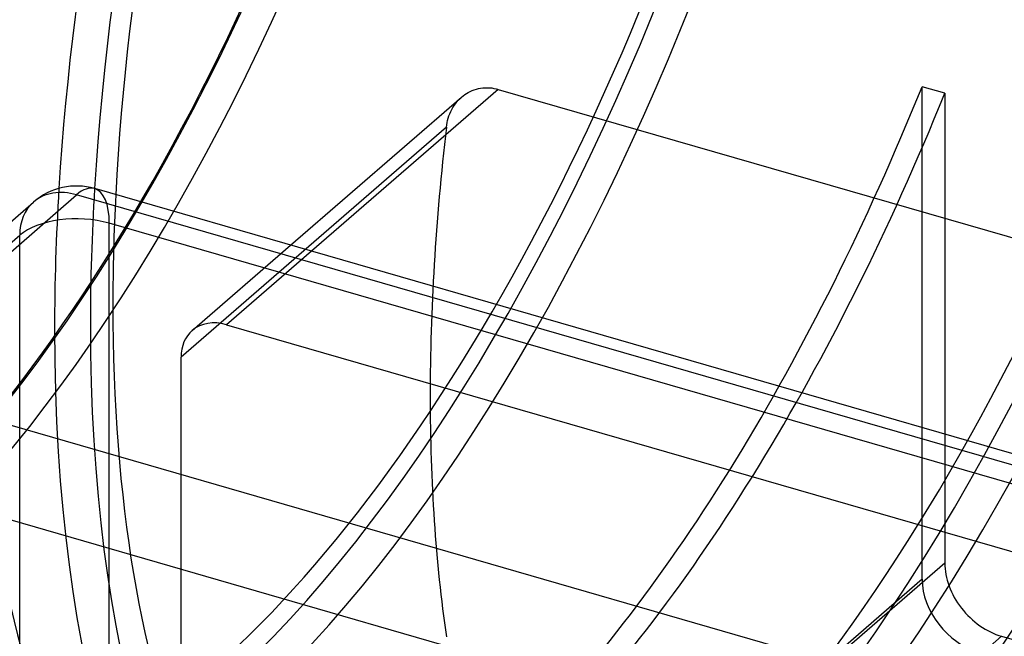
# Model space of a CAD drawing. Header units: millimetres. Extents: x -180 to 180, y -161 to 145.
# Tile 5 of 12: x -119 to -44, y -53 to -6. Entities that reach past the tile are written whole.
import ezdxf

# ---------------------------------------------------------------- set-up
doc = ezdxf.new("R2010")
doc.units = ezdxf.units.MM
doc.layers.add('HIDDEN', color=7, linetype='Continuous')
doc.layers.add('THICK', color=7, linetype='Continuous')

msp = doc.modelspace()

# ---------------------------------------------------------------- linework, layer by layer
at = {"layer": 'HIDDEN'}
for p, q in [((-48.268, -11.175), (-50, -10.675)), ((-50, -48.209), (-50, -10.675)), ((-48.268, -11.175), (-48.268, -46.977)), ((-85.673, -12.111), (-85.573, -11.97)), ((-85.573, -11.97), (-85.467, -11.835)), ((-85.467, -11.835), (-85.356, -11.708)), ((-85.356, -11.708), (-85.239, -11.589)), ((-85.239, -11.589), (-85.118, -11.478)), ((-86.066, -12.898), (-86.002, -12.731)), ((-86.002, -12.731), (-85.931, -12.569)), ((-85.931, -12.569), (-85.852, -12.411)), ((-85.852, -12.411), (-85.766, -12.258)), ((-85.766, -12.258), (-85.673, -12.111)), ((-86.241, -13.587), (-86.209, -13.413)), ((-86.209, -13.413), (-86.169, -13.239)), ((-86.169, -13.239), (-86.122, -13.067)), ((-86.122, -13.067), (-86.066, -12.898)), ((-86.265, -13.762), (-106.487, -31.275)), ((-86.265, -13.762), (-86.241, -13.587)), ((-29.086, -45.004), (-111.964, -21.079)), ((-111.964, -84.342), (-111.964, -21.079)), ((-135.269, -36.261), (-118.794, -21.994)), ((-118.794, -85.257), (-118.794, -21.994)), ((-105.641, -29.251), (-98.138, -22.753)), ((-96.555, -23.209), (-103.023, -28.81)), ((-103.023, -28.81), (-38.027, -47.573)), ((-106.487, -70.116), (-106.487, -31.275)), ((-48.268, -46.977), (-78.367, -73.042)), ((-50, -48.209), (-80.099, -74.274)), ((-43.938, -52.557), (-59.938, -66.413)), ((-43.938, -52.557), (113.938, -98.132))]:
    msp.add_line(p, q, dxfattribs=at)
for centre, major_axis, ratio, start_param, end_param in [((-104.616, 30.2), (28.089, 97.302), 0.433013, -0.982794, 2.158799), ((-70.616, 20.385), (29.538, 102.322), 0.433013, -0.982794, 2.158799), ((-104.616, 30.2), (27.458, 95.116), 0.433013, 0, 2.158799), ((-70.616, 20.385), (28.588, 99.031), 0.433013, 0, 2.158799), ((-130.77, 37.75), (-26.903, -93.195), 0.433013, 0, 2.158799), ((-130.77, 37.75), (26.958, 93.387), 0.433013, -2.55359, -0.982794), ((-129.211, 37.3), (-27.458, -95.116), 0.433013, 0.588003, 2.158799), ((-103.057, 29.75), (-28.588, -99.031), 0.433013, 0.588003, 2.158799), ((-104.616, 30.2), (28.089, 97.302), 0.433013, -2.55359, -0.982794), ((-104.616, 30.2), (27.458, 95.116), 0.433013, -3.141592, -0.982794), ((-68.884, 19.885), (30.092, 104.243), 0.433013, -2.55359, -0.982794), ((-70.616, 20.385), (29.538, 102.322), 0.433013, -2.55359, -0.982794), ((-70.616, 20.385), (28.588, 99.031), 0.433013, -3.141592, -0.982794), ((-61.886, 17.865), (30.092, 104.243), 0.433013, -2.55359, -0.982794), ((-60.154, 17.365), (-29.538, -102.322), 0.433013, 0.588003, 2.158799), ((-60.154, 17.365), (-28.588, -99.031), 0.433013, 0, 2.158799), ((-85, 24.537), (28.588, 99.031), 0.433013, -2.469472, -1.807031), ((-83.268, 24.037), (-28.588, -99.031), 0.433013, 0.672121, 1.334562), ((-104.616, 30.2), (28.089, 97.302), 0.433013, 2.158799, 3.729595), ((-35.962, 10.381), (28.588, 99.031), 0.433013, 1.939485, 2.158799), ((-61.886, 17.865), (30.092, 104.243), 0.433013, 2.047869, 2.158799), ((-60.154, 17.365), (-29.538, -102.322), 0.433013, -1.091866, -0.982794), ((-114.464, -23.244), (-1.387, -4.804), 0.433013, 2.158799, 3.141599), ((-114.464, -23.244), (-3.273, 3.78), 0.75, 0.000079, 0.713724), ((-60.154, 17.365), (-28.588, -99.031), 0.433013, -1.074533, -0.982794), ((-114.464, -23.244), (-5, 0), 0.5, -2.094395, -0.523599), ((-70.616, 20.385), (28.588, 99.031), 0.433013, 2.158799, 3.141593), ((-70.616, 20.385), (29.538, 102.322), 0.433013, 2.158799, 3.729595), ((-68.884, 19.885), (30.092, 104.243), 0.433013, 2.158799, 3.141593), ((-60.154, 17.365), (-28.588, -99.031), 0.433013, -0.982794, 0), ((-103.023, -32.275), (2.619, -3.024), 0.75, 2.284521, 3.141672), ((-61.886, 17.865), (30.092, 104.243), 0.433013, 2.158799, 3.729595), ((-60.154, 17.365), (-29.538, -102.322), 0.433013, -0.982794, 0.588003), ((-103.023, -32.275), (2.619, -3.024), 0.75, -3.141514, -2.427868), ((-35.962, 10.381), (28.588, 99.031), 0.433013, 2.158799, 2.378113), ((-43.938, -48.227), (-3.273, 3.78), 0.75, 0.713724, 2.284521), ((-45.67, -49.459), (3.273, -3.78), 0.75, -2.427868, -0.857072)]:
    msp.add_ellipse(centre, major_axis=major_axis, ratio=ratio, start_param=start_param, end_param=end_param, dxfattribs=at)
at = {"layer": 'THICK'}
for p, q in [((-82.313, -10.875), (-96.555, -23.209)), ((-84.865, -11.279), (-84.732, -11.191)), ((-84.732, -11.191), (-84.592, -11.109)), ((-84.592, -11.109), (-84.447, -11.034)), ((-84.447, -11.034), (-84.296, -10.967)), ((-84.296, -10.967), (-84.141, -10.909)), ((-84.141, -10.909), (-83.981, -10.859)), ((-83.981, -10.859), (-83.818, -10.818)), ((-83.818, -10.818), (-83.653, -10.787)), ((-83.653, -10.787), (-83.485, -10.765)), ((-83.485, -10.765), (-83.316, -10.753)), ((-83.316, -10.753), (-83.146, -10.75)), ((-83.146, -10.75), (-82.977, -10.757)), ((-82.977, -10.757), (-82.808, -10.773)), ((-82.808, -10.773), (-82.64, -10.799)), ((-82.64, -10.799), (-82.475, -10.833)), ((-82.475, -10.833), (-82.313, -10.875)), ((-82.313, -10.875), (-17.317, -29.638)), ((-98.138, -22.753), (-85.109, -11.47)), ((-85.118, -11.478), (-84.993, -11.374)), ((-84.993, -11.374), (-84.865, -11.279)), ((-30.199, -42.365), (-113.078, -18.44)), ((-134.213, -33.732), (-117.738, -19.464)), ((-130.939, -33.181), (-114.464, -18.913)), ((-31.586, -42.838), (-114.464, -18.913)), ((-48.061, -57.106), (-130.939, -33.181)), ((-50.561, -63.601), (-133.439, -39.676))]:
    msp.add_line(p, q, dxfattribs=at)
msp.add_arc((-114.464, -23.244), 5, 73.89798, 130.89679, dxfattribs=at)
for centre, major_axis, ratio, start_param, end_param in [((-103.057, 29.75), (-28.588, -99.031), 0.433013, -3.141486, -0.982794), ((-68.884, 19.885), (30.092, 104.243), 0.433013, 0.000107, 2.127294), ((-60.154, 17.365), (-29.538, -102.322), 0.433013, 2.887296, 5.19132), ((-61.886, 17.865), (30.092, 104.243), 0.433013, 0.000107, 2.047869), ((-60.154, 17.365), (-28.588, -99.031), 0.433013, -3.141592, -1.074533), ((-114.464, -23.244), (-3.273, 3.78), 0.75, -0.857072, 0.000079), ((-114.464, -23.244), (-1.387, -4.804), 0.433013, -3.141586, -2.55359)]:
    msp.add_ellipse(centre, major_axis=major_axis, ratio=ratio, start_param=start_param, end_param=end_param, dxfattribs=at)

doc.saveas('drawing.dxf')
